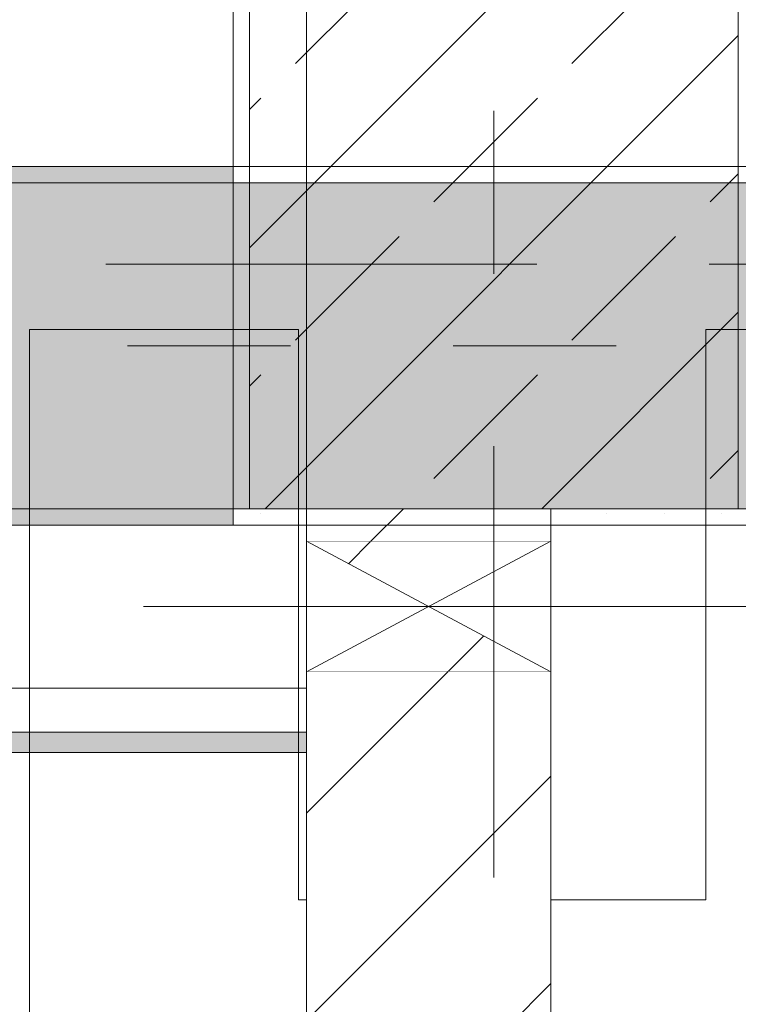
# Model space of a CAD drawing. Header units: metres. Extents: x -3.6 to 84.5, y -11 to 16.8.
# Tile 227 of 256: x 39.839 to 40.28, y 4.896 to 5.5. Entities that reach past the tile are written whole.
import ezdxf

# ---------------------------------------------------------------- set-up
doc = ezdxf.new("R2010")
doc.units = ezdxf.units.M
doc.header["$MEASUREMENT"] = 0
for name, pattern in [('Achse', [0.2, 0.1, -0.05, 0, -0.05]), ('Strichlinie doppelt', [0.546806, 0.264583, -0.105833, 0.070556, -0.105833]), ('Strichpunktlinie', [0.31, 0.2, -0.05, 0.01, -0.05]), ('Wipeout_Contour', [1, 0, -1])]:
    doc.linetypes.add(name, pattern=pattern)
for name, color, linetype in [('154 - Bemaßung_ Beschriftung.Ausbau - Deckenspiegel', 7, 'Continuous'), ('305 - Elemente.Linie_ Schraffur - Deckenspiegel', 7, 'Continuous'), ('451 - Universal.Achsen Raster', 7, 'Continuous'), ('605 - Struktur.Wand Innen', 7, 'Continuous'), ('607 - Struktur.Stütze', 7, 'Continuous'), ('608 - Struktur.Träger', 7, 'Continuous'), ('Abbruch_605 - Struktur.Wand Innen', 7, 'Continuous'), ('Neubau_605 - Struktur.Wand Innen', 7, 'Continuous'), ('Neubau_606 - Struktur.Wand Innen Ausbau', 7, 'Continuous'), ('Neubau_653 - Abdeckung.TB Verkofferung', 7, 'Continuous')]:
    doc.layers.add(name, color=color, linetype=linetype)
doc.styles.add('ERSTELLTER_STIL_2', font='txt')
doc.linetypes.add('Abbruch 1', pattern='A,0,[1,2022.0244.A_L5A-PL04.04_iB_Deckenspiegel 2.OG1.Shx,S=0.001984,R=0,X=0,Y=0],-0.25,0', length=0.25)
doc.dimstyles.new('ERSTELLTER_STIL__1', dxfattribs={"dimtxt": 0.1, "dimasz": 0.0532, "dimexe": 0.18, "dimexo": 0.0625, "dimgap": 0, "dimtad": 1, "dimzin": 0, "dimdsep": 46, "dimtxsty": 'ERSTELLTER_STIL_2', "dimblk": 'ARROWHEAD_2', "dimblk1": 'ARROWHEAD_2', "dimblk2": 'ARROWHEAD_2', "dimcen": 0.09, "dimse1": 1, "dimse2": 1, "dimclrd": 7, "dimclre": 7, "dimclrt": 7, "dimazin": 0, "dimtfac": 1, "dimtdec": 4, "dimtmove": 0, "dimatfit": 3, "dimfxl": 1, "dimtolj": 1, "dimtzin": 0, "dimarcsym": 0})
doc.dimstyles.new('ERSTELLTER_STIL__3', dxfattribs={"dimtxt": 0.1, "dimasz": 0.0532, "dimexe": 0.18, "dimexo": 0.0625, "dimgap": 0, "dimtad": 1, "dimzin": 0, "dimdsep": 46, "dimtxsty": 'ERSTELLTER_STIL_2', "dimblk": 'ARROWHEAD_2', "dimblk1": 'ARROWHEAD_2', "dimblk2": 'ARROWHEAD_2', "dimcen": 0.09, "dimse1": 1, "dimse2": 1, "dimclrd": 7, "dimclre": 7, "dimclrt": 7, "dimazin": 0, "dimtfac": 1, "dimtdec": 4, "dimtmove": 2, "dimatfit": 3, "dimfxl": 1, "dimtolj": 1, "dimtzin": 0, "dimarcsym": 0})
pattern_1 = [(45, (0, 0), (-0.01767767, 0.01767767), [0, -0.025])]
pattern_2 = [(45, (0, 0), (-0.08485281, 0.08485281), []), (45, (-0.04243, 0.04243), (-0.08485281, 0.08485281), [0.09, -0.03])]
pattern_3 = [(45, (0, 0), (-0.0636396, 0.0636396), [])]

# ---------------------------------------------------------------- blocks, each defined once
blk = doc.blocks.new('*D371')
at = {"layer": '154 - Bemaßung_ Beschriftung.Ausbau - Deckenspiegel', "color": 7, "linetype": 'Continuous', "lineweight": 5}
for p, q in [((38.91407, 5.05048), (38.91407, 5.08471)), ((38.94907, 5.03028), (38.87907, 5.07069)), ((38.96657, 5.05048), (38.86157, 5.05048)), ((38.91407, 4.495), (38.91407, 5.05048)), ((38.87907, 4.51521), (38.94907, 4.47479)), ((38.96657, 4.495), (38.86157, 4.495))]:
    blk.add_line(p, q, dxfattribs=at)
at = {"layer": '154 - Bemaßung_ Beschriftung.Ausbau - Deckenspiegel', "color": 7, "lineweight": 5, "insert": (38.89572, 4.64677), "char_height": 0.1, "attachment_point": 7, "rotation": 90, "style": 'ERSTELLTER_STIL_2'}
blk.add_mtext('\\A1;{\\pql;\\fArial|b0|i0|c0|p38;55\\fArial|b0|i0|c0|p38;\\A1{\\H.66x;\\S55^  ;}}', dxfattribs=at)
blk = doc.blocks.new('ARROWHEAD_2')
at = {"color": 0, "linetype": 'Continuous', "lineweight": 0}
for p, q in [((-0.378, -0.655), (0.378, 0.655)), ((0, 0), (-1, 0))]:
    blk.add_line(p, q, dxfattribs=at)
blk = doc.blocks.new('*D374')
at = {"layer": '154 - Bemaßung_ Beschriftung.Ausbau - Deckenspiegel', "color": 7, "linetype": 'Continuous', "lineweight": 5}
for p, q in [((38.71282, 5.05048), (38.71282, 5.08471)), ((38.74782, 5.03028), (38.67782, 5.07069)), ((38.76532, 5.05048), (38.66032, 5.05048)), ((38.71282, 4.79), (38.71282, 5.05048)), ((38.67782, 4.81021), (38.74782, 4.7698)), ((38.76532, 4.79), (38.66032, 4.79))]:
    blk.add_line(p, q, dxfattribs=at)
at = {"layer": '154 - Bemaßung_ Beschriftung.Ausbau - Deckenspiegel', "color": 7, "lineweight": 5, "insert": (38.69447, 4.81185), "char_height": 0.1, "attachment_point": 7, "rotation": 90, "style": 'ERSTELLTER_STIL_2'}
blk.add_mtext('\\A1;{\\pql;\\fArial|b0|i0|c0|p38;26\\fArial|b0|i0|c0|p38;\\A1{\\H.66x;\\S05^  ;}}', dxfattribs=at)

msp = doc.modelspace()

# ---------------------------------------------------------------- hatches: boundary and pattern name
at = {"layer": '607 - Struktur.Stütze', "linetype": 'Continuous', "lineweight": 0, "true_color": 0x000000}
h = msp.add_hatch(dxfattribs=at)
h.set_pattern_fill('Gips_0001', color=18, style=0, pattern_type=2)
h.set_pattern_definition(pattern_1)
h.paths.add_polyline_path([(39.96999, 6.00998), (39.96999, 5.18998), (40.015, 5.18998), (40.015, 5.19998), (39.97999, 5.19998), (39.97999, 5.99998), (40.27999, 5.99998), (40.27999, 5.19998), (40.165, 5.19998), (40.165, 5.18998), (40.28999, 5.18998), (40.28999, 6.00998)])
h = msp.add_hatch(dxfattribs=at)
h.set_pattern_fill('Beton__Stahlbeton_0001', color=18, style=0, pattern_type=2)
h.set_pattern_definition(pattern_2)
h.paths.add_polyline_path([(39.97999, 5.19998), (40.27999, 5.19998), (40.27999, 5.99998), (39.97999, 5.99998)])
at = {"layer": '608 - Struktur.Träger', "linetype": 'Continuous', "lineweight": 0, "true_color": 0x000000}
h = msp.add_hatch(dxfattribs=at)
h.set_pattern_fill('Gips_0001', color=18, style=0, pattern_type=2)
h.set_pattern_definition(pattern_1)
h.paths.add_polyline_path([(39.96999, 5.40998), (36.605, 5.40998), (36.605, 5.39998), (39.96999, 5.39998)])
h = msp.add_hatch(dxfattribs=at)
h.set_pattern_fill('Gips_0001', color=18, style=0, pattern_type=2)
h.set_pattern_definition(pattern_1)
h.paths.add_polyline_path([(39.96999, 5.19998), (36.605, 5.19998), (36.605, 5.18998), (39.96999, 5.18998)])
at = {"layer": 'Abbruch_605 - Struktur.Wand Innen', "linetype": 'Continuous', "lineweight": 0, "true_color": 0x000000}
h = msp.add_hatch(dxfattribs=at)
h.set_pattern_fill('MW_Ziegel_0001', color=18, style=0, pattern_type=2)
h.set_pattern_definition(pattern_3)
h.paths.add_polyline_path([(40.015, 5.17998), (40.09, 5.13998), (40.165, 5.17998)])
h = msp.add_hatch(dxfattribs=at)
h.set_pattern_fill('MW_Ziegel_0001', color=18, style=0, pattern_type=2)
h.set_pattern_definition(pattern_3)
h.paths.add_polyline_path([(40.015, 5.09998), (40.165, 5.09998), (40.09, 5.13998)])
at = {"layer": 'Neubau_653 - Abdeckung.TB Verkofferung', "linetype": 'Continuous', "lineweight": 0, "true_color": 0x000000}
h = msp.add_hatch(dxfattribs=at)
h.set_pattern_fill('Gips_0001', color=18, style=0, pattern_type=2)
h.set_pattern_definition(pattern_1)
h.paths.add_polyline_path([(36.605, 5.05048), (40.015, 5.05048), (40.015, 5.06298), (36.605, 5.06298)])

# ---------------------------------------------------------------- linework, layer by layer
at = {"layer": '305 - Elemente.Linie_ Schraffur - Deckenspiegel', "color": 7, "linetype": 'Continuous', "lineweight": 9}
for p, q in [((39.845, 5.31), (40.01, 5.31)), ((39.845, 5.31), (39.845, 0.645)), ((40.01, 5.31), (40.01, 4.96)), ((40.26, 5.31), (40.425, 5.31)), ((40.26, 5.31), (40.26, 4.96)), ((40.01, 4.96), (40.26, 4.96))]:
    msp.add_line(p, q, dxfattribs=at)
at = {"layer": '451 - Universal.Achsen Raster', "color": 160, "linetype": 'Strichlinie doppelt', "lineweight": 9, "true_color": 0x3232ff}
msp.add_line((64.93503, 5.34998), (-3.175, 5.34998), dxfattribs=at)
at = {"layer": '607 - Struktur.Stütze', "color": 7, "linetype": 'Continuous', "lineweight": 5, "flags": 128}
msp.add_lwpolyline([(40.165, 5.18998), (40.28999, 5.18998), (40.28999, 6.00998), (39.96999, 6.00998), (39.96999, 5.18998), (40.015, 5.18998)], dxfattribs=at)
at = {"layer": '607 - Struktur.Stütze', "color": 7, "linetype": 'Continuous', "lineweight": 13, "flags": 128}
msp.add_lwpolyline([(39.97999, 5.19998), (40.27999, 5.19998), (40.27999, 5.99998), (39.97999, 5.99998)], close=True, dxfattribs=at)
at = {"layer": '608 - Struktur.Träger', "color": 7, "linetype": 'Continuous', "lineweight": 13}
for p, q in [((14.50508, 5.40998), (61.87999, 5.40998)), ((39.96999, 5.39998), (36.605, 5.39998)), ((40.28999, 5.39998), (39.96999, 5.39998))]:
    msp.add_line(p, q, dxfattribs=at)
at = {"layer": '608 - Struktur.Träger', "color": 7, "linetype": 'Continuous', "lineweight": 5}
for p, q in [((39.96999, 5.40998), (36.605, 5.40998)), ((39.96999, 5.40998), (39.96999, 5.39998)), ((39.96999, 5.19998), (39.96999, 5.18998)), ((39.96999, 5.18998), (36.605, 5.18998))]:
    msp.add_line(p, q, dxfattribs=at)
at = {"layer": '608 - Struktur.Träger', "color": 7, "linetype": 'Achse', "lineweight": 9}
msp.add_line((14.50508, 5.29998), (61.87999, 5.29998), dxfattribs=at)
at = {"layer": 'Abbruch_605 - Struktur.Wand Innen', "color": 7, "linetype": 'Abbruch 1', "lineweight": 18}
for p, q in [((40.165, 5.17998), (40.015, 5.17998)), ((40.015, 5.09998), (40.165, 5.09998))]:
    msp.add_line(p, q, dxfattribs=at)
at = {"layer": 'Abbruch_605 - Struktur.Wand Innen', "color": 160, "linetype": 'Abbruch 1', "lineweight": 5, "true_color": 0x3232ff}
msp.add_line((39.915, 5.13998), (40.265, 5.13998), dxfattribs=at)
msp.add_line((39.915, 5.13998), (40.265, 5.13998), dxfattribs=at)
at = {"layer": 'Abbruch_605 - Struktur.Wand Innen', "color": 7, "linetype": 'Abbruch 1', "lineweight": 18, "flags": 128}
for points in [[(40.015, 5.17998), (40.015, 5.09998)], [(40.165, 5.09998), (40.165, 5.17998)]]:
    msp.add_lwpolyline(points, dxfattribs=at)
at = {"layer": 'Neubau_605 - Struktur.Wand Innen', "color": 1, "linetype": 'Continuous', "lineweight": 9}
for p, q in [((40.015, 5.09998), (40.165, 5.17998)), ((40.015, 5.17998), (40.165, 5.09998))]:
    msp.add_line(p, q, dxfattribs=at)
at = {"layer": 'Neubau_606 - Struktur.Wand Innen Ausbau', "color": 1, "linetype": 'Strichpunktlinie', "lineweight": 5}
msp.add_line((40.19998, 5.13998), (40.47498, 5.13998), dxfattribs=at)
msp.add_line((40.19998, 5.13998), (40.47498, 5.13998), dxfattribs=at)
at = {"layer": 'Neubau_653 - Abdeckung.TB Verkofferung', "color": 1, "linetype": 'Continuous', "lineweight": 9}
for p, q in [((40.015, 5.05048), (40.015, 5.81398)), ((40.16497, 0.70998), (40.16497, 5.18998)), ((40.37498, 5.18998), (40.16497, 5.18998)), ((36.605, 5.05048), (40.015, 5.05048))]:
    msp.add_line(p, q, dxfattribs=at)
at = {"layer": 'Neubau_653 - Abdeckung.TB Verkofferung', "color": 1, "linetype": 'Continuous', "lineweight": 5}
for p, q in [((40.015, 5.18998), (36.605, 5.18998)), ((40.015, 5.08998), (36.605, 5.08998)), ((40.015, 5.06298), (36.605, 5.06298)), ((40.015, 5.05048), (36.605, 5.05048))]:
    msp.add_line(p, q, dxfattribs=at)
at = {"layer": 'Neubau_653 - Abdeckung.TB Verkofferung', "color": 1, "linetype": 'Continuous', "lineweight": 5, "flags": 128}
msp.add_lwpolyline([(40.015, 5.18998), (40.015, 5.08998), (40.015, 5.06298), (40.015, 5.05048)], dxfattribs=at)

# ---------------------------------------------------------------- next in the draw order: wipeouts: each hides what was drawn before it
at = {"color": 254, "linetype": 'Wipeout_Contour', "lineweight": 0, "ltscale": 161.710032}
msp.add_wipeout([(40.015, 5.17998), (40.165, 5.17998), (40.165, 5.19998), (40.015, 5.19998)], dxfattribs=at).dxf.layer = '605 - Struktur.Wand Innen'
at = {"color": 254, "linetype": 'Wipeout_Contour', "lineweight": 0, "ltscale": 161.386536}
msp.add_wipeout([(40.015, 5.09998), (40.01499, 3.865), (40.16499, 3.865), (40.165, 5.09998)], dxfattribs=at).dxf.layer = '605 - Struktur.Wand Innen'

# ---------------------------------------------------------------- next in the draw order: hatches: boundary and pattern name
at = {"layer": '605 - Struktur.Wand Innen', "linetype": 'Continuous', "lineweight": 0, "true_color": 0x000000}
h = msp.add_hatch(dxfattribs=at)
h.set_pattern_fill('MW_Ziegel_0001', color=18, style=0, pattern_type=2)
h.set_pattern_definition(pattern_3)
h.paths.add_polyline_path([(40.015, 5.17998), (40.165, 5.17998), (40.165, 5.19998), (40.015, 5.19998)])
h = msp.add_hatch(dxfattribs=at)
h.set_pattern_fill('MW_Ziegel_0001', color=18, style=0, pattern_type=2)
h.set_pattern_definition(pattern_3)
h.paths.add_polyline_path([(40.015, 5.09998), (40.01499, 3.865), (40.16499, 3.865), (40.165, 5.09998)])
at = {"layer": '608 - Struktur.Träger', "linetype": 'Continuous', "lineweight": 0, "true_color": 0x000000}
h = msp.add_hatch(dxfattribs=at)
h.set_pattern_fill('Beton__Stahlbeton_0001', color=18, style=0, pattern_type=2)
h.set_pattern_definition(pattern_2)
h.paths.add_polyline_path([(14.50508, 5.19998), (18.36999, 5.19998), (18.68999, 5.19998), (22.06, 5.19998), (22.19, 5.19998), (25.56999, 5.19998), (25.88999, 5.19998), (29.23, 5.19998), (29.41, 5.19998), (32.76999, 5.19998), (33.08999, 5.19998), (36.465, 5.19998), (36.605, 5.19998), (39.96999, 5.19998), (40.28999, 5.19998), (47.16999, 5.19998), (47.48999, 5.19998), (50.85, 5.19998), (51.02, 5.19998), (54.36999, 5.19998), (54.68999, 5.19998), (58.07, 5.19998), (58.205, 5.19998), (61.56999, 5.19998), (61.87999, 5.19998), (61.87999, 5.39998), (61.56999, 5.39998), (58.205, 5.39998), (58.07, 5.39998), (54.68999, 5.39998), (54.36999, 5.39998), (51.02, 5.39998), (50.85, 5.39998), (47.48999, 5.39998), (47.16999, 5.39998), (40.28999, 5.39998), (39.96999, 5.39998), (36.605, 5.39998), (36.465, 5.39998), (33.08999, 5.39998), (32.76999, 5.39998), (29.41, 5.39998), (29.23, 5.39998), (25.88999, 5.39998), (25.56999, 5.39998), (22.19, 5.39998), (22.06, 5.39998), (18.68999, 5.39998), (18.36999, 5.39998), (14.50508, 5.39998)])

# ---------------------------------------------------------------- next in the draw order: linework, layer by layer
at = {"layer": '451 - Universal.Achsen Raster', "color": 160, "linetype": 'Strichlinie doppelt', "lineweight": 9, "true_color": 0x3232ff}
msp.add_line((40.12999, -10.585), (40.12999, 16.355), dxfattribs=at)
at = {"layer": '605 - Struktur.Wand Innen', "color": 7, "linetype": 'Continuous', "lineweight": 18, "flags": 128}
for points in [[(40.015, 5.19998), (40.015, 5.17998)], [(40.165, 5.17998), (40.165, 5.19998)], [(40.015, 5.09998), (40.01499, 3.865)], [(40.16499, 3.865), (40.165, 5.09998)]]:
    msp.add_lwpolyline(points, dxfattribs=at)
at = {"layer": '608 - Struktur.Träger', "color": 7, "linetype": 'Continuous', "lineweight": 13}
msp.add_line((14.50508, 5.18998), (61.87999, 5.18998), dxfattribs=at)
at = {"layer": '608 - Struktur.Träger', "color": 7, "linetype": 'Continuous', "lineweight": 13, "flags": 128}
msp.add_lwpolyline([(50.85, 5.19998), (47.48999, 5.19998), (47.16999, 5.19998), (40.28999, 5.19998), (39.96999, 5.19998), (36.605, 5.19998), (36.465, 5.19998), (33.08999, 5.19998), (32.76999, 5.19998), (29.41, 5.19998), (29.23, 5.19998), (25.88999, 5.19998), (25.56999, 5.19998), (22.19, 5.19998), (22.06, 5.19998), (18.68999, 5.19998), (18.36999, 5.19998), (14.50508, 5.19998)], dxfattribs=at)

# ---------------------------------------------------------------- next in the draw order: dimensions: what is measured, and where the dimension line sits
at = {"layer": '154 - Bemaßung_ Beschriftung.Ausbau - Deckenspiegel', "color": 7, "linetype": 'Continuous', "lineweight": 5}
for base, p1, dimstyle, picture, middle in [((38.71282, 5.05048), (46.33749, 4.79), 'ERSTELLTER_STIL__3', '*D374', (38.64282, 5.06126)), ((38.91407, 5.05048), (46.84499, 4.495), 'ERSTELLTER_STIL__1', '*D371', (38.84407, 4.89618))]:
    dim = msp.add_linear_dim(base=base, p1=p1, p2=(46.84499, 5.05048), angle=90, dimstyle=dimstyle, dxfattribs=at)
    dim.commit()
    dim.dimension.update_dxf_attribs({"geometry": picture, "text_midpoint": middle, "dimtype": 160, "text_rotation": 90})

doc.saveas('drawing.dxf')
